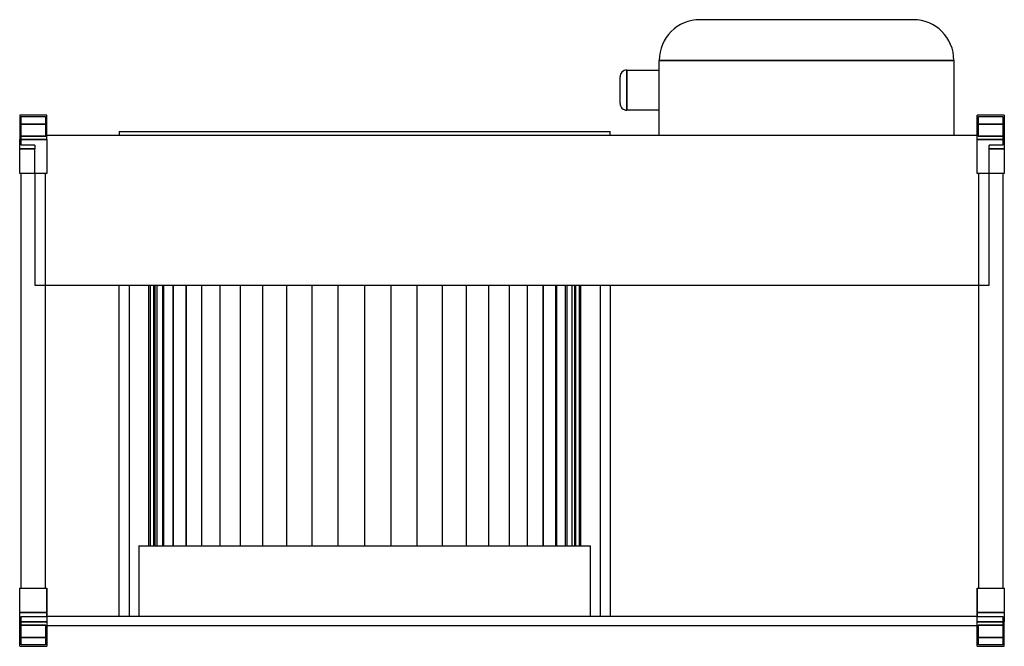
# Model space of a CAD drawing. Header units: millimetres. Extents: x -1 to 726, y -196 to 266.
import ezdxf

# ---------------------------------------------------------------- set-up
doc = ezdxf.new("R2010")
doc.units = ezdxf.units.MM
doc.layers.add('HIDDEN', color=7, linetype='Continuous')
doc.layers.add('THICK', color=7, linetype='Continuous')

msp = doc.modelspace()

# ---------------------------------------------------------------- linework, layer by layer
at = {"layer": 'HIDDEN'}
for p, q in [((501.25, 266.5), (501.25, 266.5)), ((658.75, 266.5), (658.75, 266.5)), ((471.25, 236.5), (688.75, 236.5)), ((471.25, 236.5), (471.25, 236.5)), ((688.75, 236.5), (688.75, 236.5)), ((447.25, 214.53), (447.25, 229.32)), ((447.25, 229.32), (447.25, 214.53)), ((447.25, 229.32), (447.25, 214.53)), ((447.25, 199.72), (447.25, 214.53)), ((447.25, 214.53), (447.25, 199.72)), ((447.25, 214.53), (447.25, 199.72)), ((-1, 196), (-1, 196)), ((-1, 196), (-1, 196)), ((-1, 189.5), (19.12, 189.5)), ((19.12, 189.5), (-1, 189.5)), ((0, 195), (0, 195)), ((0, 174), (0, 195)), ((0, 195), (18.12, 195)), ((18.12, 195), (18.12, 180.96)), ((18.12, 195), (18.12, 195)), ((19.12, 196), (19.12, 196)), ((19.12, 196), (19.12, 196)), ((705.88, 196), (705.88, 196)), ((705.88, 196), (705.88, 196)), ((705.88, 189.5), (726, 189.5)), ((726, 189.5), (705.88, 189.5)), ((706.88, 195), (725, 195)), ((706.88, 180.96), (706.88, 195)), ((706.88, 195), (706.88, 195)), ((725, 195), (725, 174)), ((725, 195), (725, 195)), ((726, 196), (726, 196)), ((726, 196), (726, 196)), ((18.22, 180.5), (-1, 180.5)), ((-1, 180.5), (18.22, 180.5)), ((-1, 178), (19.12, 178)), ((18.12, 180.96), (18.22, 180.96)), ((18.12, 180.96), (18.12, 180.96)), ((18.22, 180.5), (18.22, 180.96)), ((18.22, 180.96), (19.12, 180.96)), ((18.22, 180.96), (18.22, 180.96)), ((18.22, 180.96), (18.22, 180.96)), ((19.12, 180.96), (19.12, 180.96)), ((19.12, 180.96), (19.12, 180.96)), ((19.12, 180.96), (19.12, 180.96)), ((19.12, 180.96), (19.12, 180.96)), ((471.25, 180.96), (471.25, 180.96)), ((688.75, 180.96), (688.75, 180.96)), ((705.88, 180.96), (705.88, 180.96)), ((705.88, 180.96), (705.88, 180.96)), ((705.88, 180.96), (706.77, 180.96)), ((705.88, 180.96), (705.88, 180.96)), ((705.88, 180.96), (705.88, 180.96)), ((705.88, 178), (726, 178)), ((706.77, 180.5), (706.77, 180.96)), ((706.77, 180.96), (706.88, 180.96)), ((706.77, 180.96), (706.77, 180.96)), ((706.77, 180.96), (706.77, 180.96)), ((726, 180.5), (706.77, 180.5)), ((706.77, 180.5), (726, 180.5)), ((706.88, 180.96), (706.88, 180.96)), ((-1, 171.1), (10.12, 171.1)), ((10.12, 171.1), (-1, 171.1)), ((10.12, 171.1), (-1, 171.1)), ((10.12, 174), (0, 174)), ((0, 174), (0, 174)), ((10.12, 174), (10.12, 171.1)), ((10.12, 174), (10.12, 174)), ((10.12, 153), (10.12, 171.1)), ((714.88, 174), (714.88, 174)), ((714.88, 171.1), (714.88, 174)), ((725, 174), (714.88, 174)), ((726, 171.1), (714.88, 171.1)), ((714.88, 171.1), (726, 171.1)), ((726, 171.1), (714.88, 171.1)), ((714.88, 153), (714.88, 171.1)), ((725, 174), (725, 174)), ((-1, 153), (-1, 153)), ((-1, 153), (-1, 153)), ((0, 153), (0, 153)), ((0, 153), (0, 153)), ((10.12, 153), (10.12, 70.6)), ((10.12, 153), (10.12, 153)), ((10.12, 153), (10.12, 153)), ((18.12, 153), (18.12, 153)), ((18.12, 153), (18.12, 153)), ((19.12, 153), (19.12, 153)), ((19.12, 153), (19.12, 153)), ((705.88, 153), (705.88, 153)), ((705.88, 153), (705.88, 153)), ((706.88, 153), (706.88, 153)), ((706.88, 153), (706.88, 153)), ((714.88, 153), (714.88, 153)), ((714.88, 70.6), (714.88, 153)), ((714.88, 153), (714.88, 153)), ((725, 153), (725, 153)), ((725, 153), (725, 153)), ((726, 153), (726, 153)), ((726, 153), (726, 153)), ((10.12, 70.6), (10.12, 70.6)), ((10.12, 70.6), (714.88, 70.6)), ((72.5, -174), (72.5, 70.6)), ((79.75, 70.6), (79.75, -174)), ((94.25, -121.8), (94.25, 70.6)), ((95.39, 70.6), (95.39, -121.8)), ((95.39, 70.6), (95.39, -121.8)), ((98.06, -121.8), (98.06, 70.6)), ((98.06, -121.8), (98.06, 70.6)), ((98.81, 70.6), (98.81, -121.8)), ((98.81, 70.6), (98.81, -121.8)), ((100.51, -121.8), (100.51, 70.6)), ((100.51, -121.8), (100.51, 70.6)), ((104.43, 70.6), (104.43, -121.8)), ((104.43, 70.6), (104.43, -121.8)), ((105.39, -121.8), (105.39, 70.6)), ((105.39, -121.8), (105.39, 70.6)), ((112.19, 70.6), (112.19, -121.8)), ((112.19, 70.6), (112.19, -121.8)), ((112.6, -121.8), (112.6, 70.6)), ((112.6, -121.8), (112.6, 70.6)), ((121.94, 70.6), (121.94, -121.8)), ((121.94, 70.6), (121.94, -121.8)), ((122.04, -121.8), (122.04, 70.6)), ((122.04, -121.8), (122.04, 70.6)), ((133.55, -121.8), (133.55, 70.6)), ((133.55, -121.8), (133.55, 70.6)), ((146.96, -121.8), (146.96, 70.6)), ((146.96, -121.8), (146.96, 70.6)), ((162.06, -121.8), (162.06, 70.6)), ((162.06, -121.8), (162.06, 70.6)), ((178.6, -121.8), (178.6, 70.6)), ((178.6, -121.8), (178.6, 70.6)), ((196.32, -121.8), (196.32, 70.6)), ((196.32, -121.8), (196.32, 70.6)), ((214.95, -121.8), (214.95, 70.6)), ((214.95, -121.8), (214.95, 70.6)), ((234.2, -121.8), (234.2, 70.6)), ((234.2, -121.8), (234.2, 70.6)), ((253.75, -121.8), (253.75, 70.6)), ((253.75, -121.8), (253.75, 70.6)), ((273.3, -121.8), (273.3, 70.6)), ((273.3, -121.8), (273.3, 70.6)), ((292.55, -121.8), (292.55, 70.6)), ((292.55, -121.8), (292.55, 70.6)), ((311.18, -121.8), (311.18, 70.6)), ((311.18, -121.8), (311.18, 70.6)), ((328.9, -121.8), (328.9, 70.6)), ((328.9, -121.8), (328.9, 70.6)), ((345.44, -121.8), (345.44, 70.6)), ((345.44, -121.8), (345.44, 70.6)), ((360.54, -121.8), (360.54, 70.6)), ((360.54, -121.8), (360.54, 70.6)), ((373.95, -121.8), (373.95, 70.6)), ((373.95, -121.8), (373.95, 70.6)), ((385.46, -121.8), (385.46, 70.6)), ((385.46, -121.8), (385.46, 70.6)), ((385.56, 70.6), (385.56, -121.8)), ((385.56, 70.6), (385.56, -121.8)), ((394.9, -121.8), (394.9, 70.6)), ((394.9, -121.8), (394.9, 70.6)), ((395.31, 70.6), (395.31, -121.8)), ((395.31, 70.6), (395.31, -121.8)), ((402.11, -121.8), (402.11, 70.6)), ((402.11, -121.8), (402.11, 70.6)), ((403.07, 70.6), (403.07, -121.8)), ((403.07, 70.6), (403.07, -121.8)), ((406.99, -121.8), (406.99, 70.6)), ((406.99, -121.8), (406.99, 70.6)), ((408.69, 70.6), (408.69, -121.8)), ((408.69, 70.6), (408.69, -121.8)), ((409.44, 70.6), (409.44, -121.8)), ((409.44, -121.8), (409.44, 70.6)), ((412.11, 70.6), (412.11, -121.8)), ((412.11, 70.6), (412.11, -121.8)), ((413.25, -121.8), (413.25, 70.6)), ((427.75, -174), (427.75, 70.6)), ((435, 70.6), (435, -174)), ((714.88, 70.6), (714.88, 70.6)), ((87, -121.8), (87, -174)), ((87, -121.8), (420.5, -121.8)), ((420.5, -174), (420.5, -121.8)), ((-1, -153), (-1, -153)), ((-1, -153), (-1, -153)), ((0, -153), (0, -153)), ((0, -153), (0, -153)), ((18.12, -153), (18.12, -153)), ((18.12, -153), (18.12, -153)), ((19.12, -174), (19.12, -153)), ((19.12, -153), (19.12, -153)), ((19.12, -153), (19.12, -153)), ((19.12, -153), (19.12, -153)), ((19.12, -153), (19.12, -153)), ((705.88, -153), (705.88, -174)), ((705.88, -153), (705.88, -153)), ((705.88, -153), (705.88, -153)), ((705.88, -153), (705.88, -153)), ((705.88, -153), (705.88, -153)), ((706.88, -153), (706.88, -153)), ((706.88, -153), (706.88, -153)), ((725, -153), (725, -153)), ((725, -153), (725, -153)), ((726, -153), (726, -153)), ((726, -153), (726, -153)), ((-1, -171.1), (19.12, -171.1)), ((19.12, -171.1), (-1, -171.1)), ((-1, -171.1), (19.12, -171.1)), ((0, -174), (0, -174)), ((0, -174), (19.12, -174)), ((0, -195), (0, -174)), ((705.88, -174), (19.12, -174)), ((19.12, -174), (19.12, -174)), ((19.12, -174), (19.12, -174)), ((705.88, -171.1), (726, -171.1)), ((726, -171.1), (705.88, -171.1)), ((705.88, -171.1), (726, -171.1)), ((705.88, -174), (725, -174)), ((705.88, -174), (705.88, -174)), ((705.88, -174), (705.88, -174)), ((725, -174), (725, -195)), ((725, -174), (725, -174)), ((19.12, -178), (-1, -178)), ((18.22, -180.5), (-1, -180.5)), ((-1, -180.5), (18.22, -180.5)), ((18.12, -180.96), (18.12, -195)), ((18.22, -180.96), (18.12, -180.96)), ((18.12, -180.96), (18.12, -180.96)), ((19.12, -180.96), (18.22, -180.96)), ((18.22, -180.96), (18.22, -180.96)), ((18.22, -180.5), (18.22, -180.96)), ((18.22, -180.96), (18.22, -180.96)), ((19.12, -180.96), (19.12, -180.96)), ((19.12, -180.96), (19.12, -180.96)), ((19.12, -180.96), (19.12, -180.96)), ((19.12, -180.96), (19.12, -180.96)), ((726, -178), (705.88, -178)), ((706.77, -180.96), (705.88, -180.96)), ((705.88, -180.96), (705.88, -180.96)), ((705.88, -180.96), (705.88, -180.96)), ((705.88, -180.96), (705.88, -180.96)), ((705.88, -180.96), (705.88, -180.96)), ((726, -180.5), (706.77, -180.5)), ((706.77, -180.5), (726, -180.5)), ((706.77, -180.5), (706.77, -180.96)), ((706.88, -180.96), (706.77, -180.96)), ((706.77, -180.96), (706.77, -180.96)), ((706.77, -180.96), (706.77, -180.96)), ((706.88, -195), (706.88, -180.96)), ((706.88, -180.96), (706.88, -180.96)), ((-1, -189.5), (19.12, -189.5)), ((19.12, -189.5), (-1, -189.5)), ((-1, -196), (-1, -196)), ((-1, -196), (-1, -196)), ((18.12, -195), (0, -195)), ((0, -195), (0, -195)), ((18.12, -195), (18.12, -195)), ((19.12, -196), (19.12, -196)), ((19.12, -196), (19.12, -196)), ((705.88, -189.5), (726, -189.5)), ((726, -189.5), (705.88, -189.5)), ((705.88, -196), (705.88, -196)), ((705.88, -196), (705.88, -196)), ((725, -195), (706.88, -195)), ((706.88, -195), (706.88, -195)), ((725, -195), (725, -195)), ((726, -196), (726, -196)), ((726, -196), (726, -196))]:
    msp.add_line(p, q, dxfattribs=at)
at = {"layer": 'THICK'}
for p, q in [((658.75, 266.5), (501.25, 266.5)), ((471.25, 180.96), (471.25, 236.5)), ((688.75, 236.5), (471.25, 236.5)), ((688.75, 236.5), (688.75, 180.96)), ((447.25, 214.53), (447.25, 229.32)), ((447.25, 229.32), (471.25, 229.32)), ((442.25, 214.53), (442.25, 224.32)), ((442.25, 204.72), (442.25, 214.53)), ((447.25, 199.72), (447.25, 214.53)), ((471.25, 199.72), (447.25, 199.72)), ((19.12, 196), (-1, 196)), ((-1, 196), (-1, 178)), ((19.12, 178), (19.12, 196)), ((705.88, 178), (705.88, 196)), ((726, 196), (705.88, 196)), ((726, 196), (726, 178)), ((72.5, 183.96), (72.5, 180.96)), ((72.5, 183.96), (435, 183.96)), ((435, 180.96), (435, 183.96)), ((19.12, 178), (-1, 178)), ((-1, 153), (-1, 178)), ((705.88, 180.96), (19.12, 180.96)), ((19.12, 178), (19.12, 153)), ((705.88, 153), (705.88, 178)), ((726, 178), (705.88, 178)), ((726, 178), (726, 153)), ((19.12, 153), (-1, 153)), ((0, -153), (0, 153)), ((18.12, -153), (18.12, 153)), ((726, 153), (705.88, 153)), ((706.88, 153), (706.88, -153)), ((725, 153), (725, -153)), ((-1, -178), (-1, -153)), ((-1, -153), (19.12, -153)), ((19.12, -153), (19.12, -178)), ((705.88, -178), (705.88, -153)), ((705.88, -153), (726, -153)), ((726, -153), (726, -178)), ((-1, -178), (19.12, -178)), ((-1, -196), (-1, -178)), ((19.12, -178), (19.12, -196)), ((705.88, -180.96), (19.12, -180.96)), ((705.88, -196), (705.88, -178)), ((705.88, -178), (726, -178)), ((726, -196), (726, -178)), ((-1, -196), (19.12, -196)), ((705.88, -196), (726, -196))]:
    msp.add_line(p, q, dxfattribs=at)
for centre, start, end in [((447.25, 224.32), 89.99998, 180.00004), ((447.25, 204.72), 179.99991, 270.00002)]:
    msp.add_arc(centre, 5, start, end, dxfattribs=at)
for centre, major_axis, start_param, end_param in [((501.25, 236.5), (-30, 0), -1.570796, 0), ((658.75, 236.5), (30, 0), 0, 1.570796)]:
    msp.add_ellipse(centre, major_axis=major_axis, ratio=1, start_param=start_param, end_param=end_param, dxfattribs=at)

doc.saveas('drawing.dxf')
